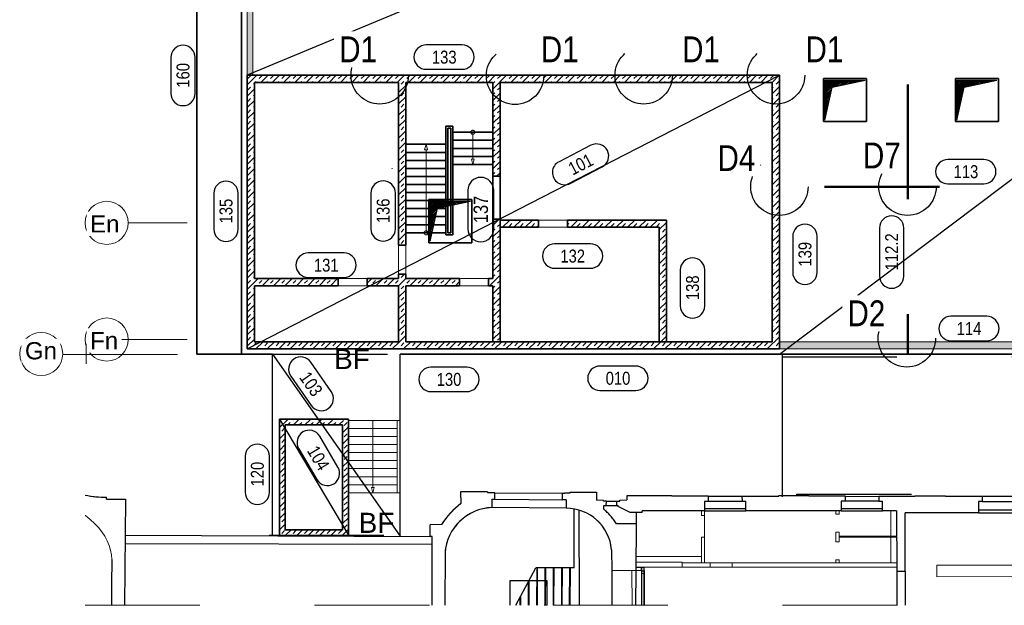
# Model space of a CAD drawing. Header units: millimetres. Extents: x 0 to 6.08, y 0 to 5.27.
# Tile 31 of 54: x 0.26 to 1.12, y 4.37 to 4.88. Entities that reach past the tile are written whole.
import ezdxf

# ---------------------------------------------------------------- set-up
doc = ezdxf.new("R2010")
doc.units = ezdxf.units.MM
for name, pattern in [('DASHDOT', [1, 0.5, -0.25, 0, -0.25]), ('DIVIDE2', [0.625, 0.25, -0.125, 0, -0.125, 0, -0.125]), ('HIDDEN', [0.375, 0.25, -0.125]), ('HIDDENX2', [0.75, 0.5, -0.25])]:
    doc.linetypes.add(name, pattern=pattern)
doc.styles.add('Arial', font='arial.ttf')
doc.styles.add('Arial Narrow', font='ARIALN.TTF')
pattern_1 = [(45, (0, 0), (-0.004949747, 0.004949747), [0.0035, -0.0035]), (45, (-0.002475, 0.002475), (-0.004949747, 0.004949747), [])]
pattern_2 = [(45, (0, 0), (-0.00070710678, 0.00070710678), [])]

msp = doc.modelspace()

# ---------------------------------------------------------------- hatches: boundary and pattern name
at = {"lineweight": 18, "true_color": 0x808080}
for points in [[(1.492995, 4.739394), (1.497995, 4.739394), (1.497995, 5.021005), (0.459907, 5.021005), (0.459907, 4.828886), (0.464907, 4.828886), (0.464907, 5.016005), (1.492995, 5.016005)], [(0.923625, 4.590644), (1.263, 4.590644), (1.263, 4.596894), (0.923625, 4.596894)]]:
    msp.add_hatch(color=8, dxfattribs=at).paths.add_polyline_path(points)
at = {"lineweight": 18}
h = msp.add_hatch(dxfattribs=at)
h.set_pattern_fill('bB', color=5, scale=0.01, angle=45, style=0, pattern_type=2)
h.set_pattern_definition(pattern_1)
h.paths.add_polyline_path([(0.459907, 4.590644), (0.923625, 4.590644), (0.923625, 4.828886), (0.917375, 4.822636), (0.917375, 4.596894), (0.466157, 4.596894)])
h = msp.add_hatch(dxfattribs=at)
h.set_pattern_fill('bB', color=5, scale=0.01, angle=45, style=0, pattern_type=2)
h.set_pattern_definition(pattern_1)
h.paths.add_polyline_path([(0.459907, 4.828886), (0.923625, 4.828886), (0.917375, 4.822636), (0.680188, 4.822636), (0.680188, 4.740991), (0.673938, 4.740991), (0.673938, 4.822636), (0.598, 4.822636), (0.598, 4.680894), (0.59175, 4.680894), (0.59175, 4.822636), (0.466157, 4.822636), (0.466157, 4.651894), (0.466157, 4.596894), (0.459907, 4.590644)])
at = {"lineweight": 25}
h = msp.add_hatch(dxfattribs=at)
h.set_pattern_fill('Mau', color=3, scale=0.01, angle=45, style=0, pattern_type=2)
h.set_pattern_definition(pattern_2)
h.paths.add_polyline_path([(0.963202, 4.789794), (0.969452, 4.818544), (0.998202, 4.824794), (0.963202, 4.824794)])
h = msp.add_hatch(dxfattribs=at)
h.set_pattern_fill('Mau', color=3, scale=0.01, angle=45, style=0, pattern_type=2)
h.set_pattern_definition(pattern_2)
h.paths.add_polyline_path([(1.078202, 4.789794), (1.084452, 4.818544), (1.113202, 4.824794), (1.078202, 4.824794)])
h = msp.add_hatch(dxfattribs=at)
h.set_pattern_fill('Mau', color=3, scale=0.01, angle=45, style=0, pattern_type=2)
h.set_pattern_definition(pattern_2)
h.paths.add_polyline_path([(0.619328, 4.684391), (0.625578, 4.713141), (0.654328, 4.719391), (0.619328, 4.719391)])
at = {"lineweight": 18}
h = msp.add_hatch(dxfattribs=at)
h.set_pattern_fill('bB', color=5, scale=0.01, angle=45, style=0, pattern_type=2)
h.set_pattern_definition(pattern_1)
h.paths.add_polyline_path([(0.680188, 4.703491), (0.680188, 4.596894), (0.673938, 4.596894), (0.673938, 4.645644), (0.670188, 4.645644), (0.670188, 4.651894), (0.673938, 4.651894), (0.673938, 4.703491)])
h = msp.add_hatch(dxfattribs=at)
h.set_pattern_fill('bB', color=5, scale=0.01, angle=45, style=0, pattern_type=2)
h.set_pattern_definition(pattern_1)
h.paths.add_polyline_path([(0.71365, 4.702897), (0.71365, 4.696647), (0.680188, 4.696683), (0.680188, 4.702897)])
h = msp.add_hatch(dxfattribs=at)
h.set_pattern_fill('bB', color=5, scale=0.01, angle=45, style=0, pattern_type=2)
h.set_pattern_definition(pattern_1)
h.paths.add_polyline_path([(0.825124, 4.702897), (0.825124, 4.596894), (0.818874, 4.596894), (0.818874, 4.696683), (0.7389, 4.696647), (0.7389, 4.702897)])
h = msp.add_hatch(dxfattribs=at)
h.set_pattern_fill('bB', color=5, scale=0.01, angle=45, style=0, pattern_type=2)
h.set_pattern_definition(pattern_1)
h.paths.add_polyline_path([(0.466157, 4.645644), (0.539169, 4.645644), (0.539169, 4.651894), (0.466157, 4.651894)])
h = msp.add_hatch(dxfattribs=at)
h.set_pattern_fill('bB', color=5, scale=0.01, angle=45, style=0, pattern_type=2)
h.set_pattern_definition(pattern_1)
h.paths.add_polyline_path([(0.644938, 4.651894), (0.644938, 4.645644), (0.598, 4.645644), (0.598, 4.596894), (0.59175, 4.596894), (0.59175, 4.645644), (0.564419, 4.645644), (0.564419, 4.651894), (0.59175, 4.651894), (0.59175, 4.655644), (0.598, 4.655644), (0.598, 4.651894)])
h = msp.add_hatch(dxfattribs=at)
h.set_pattern_fill('bB', color=5, scale=0.01, angle=45, style=0, pattern_type=2)
h.set_pattern_definition([(45, (0, 0), (-0.004949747, 0.004949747), [0.0035, -0.0035]), (45, (-0.002475, 0.002475), (-0.004949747, 0.004949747), [])])
h.paths.add_polyline_path([(0.543062, 4.524407), (0.548062, 4.528374), (0.488062, 4.529407), (0.488062, 4.428157), (0.493062, 4.433157), (0.493062, 4.524407)])
h = msp.add_hatch(dxfattribs=at)
h.set_pattern_fill('bB', color=5, scale=0.01, angle=45, style=0, pattern_type=2)
h.set_pattern_definition(pattern_1)
h.paths.add_polyline_path([(0.488062, 4.428157), (0.548062, 4.428157), (0.548062, 4.529407), (0.543062, 4.524407), (0.543062, 4.433157), (0.493062, 4.433157)])

# ---------------------------------------------------------------- linework, layer by layer
at = {"color": 5, "linetype": 'Continuous', "lineweight": 18}
for p, q in [((0.415917, 5.060253), (0.415917, 4.586128)), ((0.459907, 4.655644), (0.459907, 5.021005)), ((0.464907, 4.828886), (0.464907, 5.016005)), ((0.459907, 4.828886), (0.923625, 4.828886)), ((0.917375, 4.596894), (0.917375, 4.822636)), ((0.917375, 4.822636), (0.917375, 4.596894)), ((0.917375, 4.822636), (0.917375, 4.596894)), ((0.923625, 4.828886), (0.923625, 4.590644)), ((0.923625, 4.828886), (0.923625, 4.590644)), ((0.999452, 4.826044), (0.961952, 4.826044)), ((0.961952, 4.826044), (0.961952, 4.788544)), ((0.999452, 4.826044), (0.999452, 4.788544)), ((1.114452, 4.826044), (1.076952, 4.826044)), ((1.076952, 4.826044), (1.076952, 4.788544)), ((1.114452, 4.826044), (1.114452, 4.788544)), ((0.961952, 4.788544), (0.999452, 4.788544)), ((1.076952, 4.788544), (1.114452, 4.788544)), ((0.618078, 4.720641), (0.618078, 4.683141)), ((0.655578, 4.720641), (0.655578, 4.683141)), ((0.680188, 4.596894), (0.680188, 4.703491)), ((0.71365, 4.702897), (0.7389, 4.702897)), ((0.825124, 4.702897), (0.825124, 4.596894)), ((0.825124, 4.702897), (0.825124, 4.596894)), ((0.7389, 4.696647), (0.71365, 4.696647)), ((0.59175, 4.680894), (0.59175, 4.655644)), ((0.598, 4.680894), (0.598, 4.655644)), ((0.564419, 4.651894), (0.539169, 4.651894)), ((0.670188, 4.651894), (0.644938, 4.651894)), ((0.539169, 4.645644), (0.564419, 4.645644)), ((0.644938, 4.645644), (0.670188, 4.645644)), ((0.923625, 4.590644), (0.459907, 4.590644)), ((0.459907, 4.590644), (0.63675, 4.590644)), ((1.263, 4.596894), (0.923625, 4.596894)), ((0.923625, 4.590644), (1.263, 4.590644)), ((0.590562, 4.528374), (0.548062, 4.528374)), ((0.590562, 4.521374), (0.548062, 4.521374)), ((0.569312, 4.528374), (0.569312, 4.470039)), ((0.590562, 4.465374), (0.590562, 4.528374)), ((0.590562, 4.528374), (0.593062, 4.528374)), ((0.590562, 4.514374), (0.548062, 4.514374)), ((0.590562, 4.507374), (0.548062, 4.507374)), ((0.590562, 4.500374), (0.548062, 4.500374)), ((0.590562, 4.493374), (0.548062, 4.493374)), ((0.590562, 4.486374), (0.548062, 4.486374)), ((0.590562, 4.479374), (0.548062, 4.479374)), ((0.590562, 4.472374), (0.548062, 4.472374)), ((0.569312, 4.465374), (0.568062, 4.470039)), ((0.568062, 4.470039), (0.570562, 4.470039)), ((0.569312, 4.465374), (0.570562, 4.470039)), ((0.590562, 4.465374), (0.548062, 4.465374)), ((0.590562, 4.465374), (0.593062, 4.465374)), ((0.838957, 4.44972), (0.836457, 4.449718)), ((0.855716, 4.445663), (0.855716, 4.449733)), ((0.855716, 4.445663), (0.858216, 4.445663)), ((0.858216, 4.449734), (0.858216, 4.445663)), ((0.972646, 4.449728), (0.972646, 4.446842)), ((0.972646, 4.446842), (0.975771, 4.446842)), ((0.975771, 4.446842), (0.975771, 4.449739)), ((1.020771, 4.449766), (1.020771, 4.427499)), ((0.972646, 4.431092), (0.972646, 4.422595)), ((0.975771, 4.431092), (0.972646, 4.431092)), ((0.975771, 4.431092), (0.975021, 4.431092)), ((0.975771, 4.427499), (0.975771, 4.431092)), ((1.025771, 4.427499), (0.975771, 4.427499)), ((0.975771, 4.426749), (0.975771, 4.427499)), ((1.020771, 4.426749), (1.020771, 4.427499)), ((1.020771, 4.427499), (1.020771, 4.426749)), ((0.858216, 4.426663), (0.855716, 4.426663)), ((0.855716, 4.408505), (0.855716, 4.426663)), ((0.858216, 4.426663), (0.858216, 4.40438)), ((0.972646, 4.422595), (0.975771, 4.422595)), ((0.975771, 4.422595), (0.975021, 4.422595)), ((0.975771, 4.426749), (1.025771, 4.426749)), ((0.975771, 4.422595), (0.975771, 4.426749)), ((1.020771, 4.426749), (1.020771, 4.404386)), ((0.855683, 4.409888), (0.798865, 4.410005)), ((0.838957, 4.405011), (0.798855, 4.405011)), ((0.838957, 4.405011), (0.838957, 4.400636)), ((0.838957, 4.404386), (0.855716, 4.404386)), ((0.855673, 4.404386), (0.863404, 4.404386)), ((0.855716, 4.40438), (0.855716, 4.408505)), ((0.863404, 4.404386), (0.863404, 4.400636)), ((0.878423, 4.404386), (0.882404, 4.404386)), ((0.882404, 4.404386), (0.961672, 4.404386)), ((0.882404, 4.404386), (0.882404, 4.400636)), ((0.961672, 4.404386), (0.962422, 4.404386)), ((0.962422, 4.404386), (0.961672, 4.404386)), ((0.962422, 4.404386), (1.025983, 4.404386)), ((0.972646, 4.406845), (0.972646, 4.404386)), ((0.975771, 4.406845), (0.972646, 4.406845)), ((0.975771, 4.404386), (0.975771, 4.406845)), ((1.060859, 4.402237), (1.395578, 4.402601)), ((1.060859, 4.402237), (1.06087, 4.392238)), ((0.798649, 4.397539), (0.806148, 4.397577)), ((0.835129, 4.400636), (0.798839, 4.400636)), ((0.803097, 4.397534), (0.803088, 4.400636)), ((0.806155, 4.395077), (0.803655, 4.395068)), ((0.803722, 4.397522), (0.803713, 4.400636)), ((0.803722, 4.395068), (0.803722, 4.397522)), ((0.806148, 4.397577), (0.806155, 4.395077)), ((0.806149, 4.395065), (0.806149, 4.39756)), ((0.835129, 4.400636), (0.837629, 4.400636)), ((0.837629, 4.400636), (0.835129, 4.400636)), ((0.863404, 4.400636), (0.837629, 4.400636)), ((1.02598, 4.400636), (0.882404, 4.400636)), ((1.028551, 4.400663), (1.028516, 4.400663)), ((1.06087, 4.392237), (1.395578, 4.392601))]:
    msp.add_line(p, q, dxfattribs=at)
at = {"color": 2, "linetype": 'Continuous', "lineweight": 35}
for p, q in [((0.415917, 4.586128), (0.415917, 5.060253)), ((0.454907, 4.586128), (0.454907, 5.021005)), ((0.459907, 4.590644), (0.459907, 4.828886)), ((0.459907, 4.828886), (0.923625, 4.828886)), ((0.466157, 4.822636), (0.466157, 4.651894)), ((0.59175, 4.822636), (0.466157, 4.822636)), ((0.59175, 4.680894), (0.59175, 4.822636)), ((0.673938, 4.822636), (0.598, 4.822636)), ((0.598, 4.822636), (0.598, 4.680894)), ((0.673938, 4.740991), (0.673938, 4.822636)), ((0.917375, 4.822636), (0.680188, 4.822636)), ((0.680188, 4.822636), (0.680188, 4.740991)), ((0.917375, 4.596894), (0.917375, 4.822636)), ((0.923625, 4.828886), (0.923625, 4.590644)), ((0.961952, 4.826044), (0.961952, 4.788544)), ((0.999452, 4.826044), (0.961952, 4.826044)), ((0.999452, 4.788544), (0.999452, 4.826044)), ((1.076952, 4.826044), (1.076952, 4.788544)), ((1.114452, 4.826044), (1.076952, 4.826044)), ((1.114452, 4.788544), (1.114452, 4.826044)), ((0.961952, 4.788544), (0.999452, 4.788544)), ((1.076952, 4.788544), (1.114452, 4.788544)), ((0.633, 4.784554), (0.638938, 4.784554)), ((0.633, 4.784554), (0.633, 4.747881)), ((0.63475, 4.782804), (0.637188, 4.782804)), ((0.63475, 4.782804), (0.63475, 4.74889)), ((0.637188, 4.782804), (0.637188, 4.750295)), ((0.638938, 4.784554), (0.638938, 4.690054)), ((0.638938, 4.779304), (0.673938, 4.779304)), ((0.638938, 4.772304), (0.673938, 4.772304)), ((0.598, 4.768804), (0.633, 4.768804)), ((0.598, 4.761804), (0.633, 4.761804)), ((0.638938, 4.765304), (0.673938, 4.765304)), ((0.598, 4.754804), (0.633, 4.754804)), ((0.638938, 4.758304), (0.673938, 4.758304)), ((0.586086, 4.74791), (0.586086, 4.747639)), ((0.598, 4.747804), (0.633, 4.747804)), ((0.633, 4.747881), (0.633, 4.690054)), ((0.63475, 4.748854), (0.63475, 4.691804)), ((0.637188, 4.750317), (0.637188, 4.691804)), ((0.638938, 4.751304), (0.673938, 4.751304)), ((0.598, 4.740804), (0.621334, 4.740804)), ((0.621334, 4.740804), (0.633, 4.740804)), ((0.680188, 4.740991), (0.673938, 4.740991)), ((0.673938, 4.740991), (0.673938, 4.703491)), ((0.680188, 4.740991), (0.68029, 4.703491)), ((0.598, 4.733804), (0.633, 4.733804)), ((0.598, 4.726804), (0.633, 4.726804)), ((0.598, 4.719804), (0.633, 4.719804)), ((0.655578, 4.720641), (0.618078, 4.720641)), ((0.618078, 4.720641), (0.655578, 4.720641)), ((0.618078, 4.683141), (0.618078, 4.720641)), ((0.655578, 4.720641), (0.655578, 4.683141)), ((0.598, 4.712804), (0.633, 4.712804)), ((0.598, 4.705804), (0.633, 4.705804)), ((0.673938, 4.651894), (0.673938, 4.703491)), ((0.673938, 4.703491), (0.680188, 4.703491)), ((0.680188, 4.703491), (0.680188, 4.596894)), ((0.71365, 4.702897), (0.680188, 4.702897)), ((0.71365, 4.696647), (0.71365, 4.702897)), ((0.7389, 4.702897), (0.7389, 4.696647)), ((0.825176, 4.702897), (0.7389, 4.702897)), ((0.825124, 4.596894), (0.825176, 4.702897)), ((0.598, 4.698804), (0.633, 4.698804)), ((0.680188, 4.696683), (0.71365, 4.696647)), ((0.7389, 4.696647), (0.818874, 4.696683)), ((0.818874, 4.696683), (0.818874, 4.596894)), ((0.598, 4.691804), (0.633, 4.691804)), ((0.633, 4.690054), (0.638938, 4.690054)), ((0.63475, 4.691804), (0.637188, 4.691804)), ((0.598, 4.680894), (0.59175, 4.680894)), ((0.655578, 4.683141), (0.618078, 4.683141)), ((0.466157, 4.651894), (0.539169, 4.651894)), ((0.539169, 4.651894), (0.539169, 4.645644)), ((0.564419, 4.645644), (0.564419, 4.651894)), ((0.564419, 4.651894), (0.59175, 4.651894)), ((0.59175, 4.651894), (0.59175, 4.655644)), ((0.59175, 4.655644), (0.598, 4.655644)), ((0.598, 4.655644), (0.598, 4.651894)), ((0.598, 4.651894), (0.644938, 4.651894)), ((0.644938, 4.651894), (0.644938, 4.645644)), ((0.670188, 4.645644), (0.670188, 4.651894)), ((0.670188, 4.651894), (0.673938, 4.651894)), ((0.539169, 4.645644), (0.466157, 4.645644)), ((0.466157, 4.645644), (0.466157, 4.596894)), ((0.59175, 4.645644), (0.564419, 4.645644)), ((0.59175, 4.596894), (0.59175, 4.645644)), ((0.644938, 4.645644), (0.598, 4.645644)), ((0.598, 4.645644), (0.598, 4.596894)), ((0.673938, 4.645644), (0.670188, 4.645644)), ((0.673938, 4.596894), (0.673938, 4.645644)), ((0.923625, 4.590644), (0.459907, 4.590644)), ((0.466157, 4.596894), (0.59175, 4.596894)), ((0.598, 4.596894), (0.917375, 4.596894)), ((0.415917, 4.586128), (0.482011, 4.586128)), ((0.593062, 4.586128), (1.501046, 4.586128)), ((0.488062, 4.529407), (0.548062, 4.529407)), ((0.488062, 4.428157), (0.488062, 4.529407)), ((0.493062, 4.524407), (0.543062, 4.524407)), ((0.493062, 4.433157), (0.493062, 4.524407)), ((0.543062, 4.524407), (0.543062, 4.433157)), ((0.548062, 4.529407), (0.548062, 4.428157)), ((0.548062, 4.428157), (0.488062, 4.428157)), ((0.543062, 4.433157), (0.493062, 4.433157))]:
    msp.add_line(p, q, dxfattribs=at)
at = {"color": 3, "linetype": 'Continuous', "lineweight": 25}
for p, q in [((0.92064, 5.021005), (0.459907, 4.828886)), ((0.923625, 4.586128), (1.501046, 5.021005)), ((0.647086, 4.855361), (0.615823, 4.855361)), ((0.393334, 4.844382), (0.393334, 4.81312)), ((0.414584, 4.81312), (0.414584, 4.844382)), ((0.615823, 4.834111), (0.647086, 4.834111)), ((0.459907, 4.590644), (0.923625, 4.828886)), ((0.963202, 4.789794), (0.963202, 4.824794)), ((0.963202, 4.824794), (0.998202, 4.824794)), ((0.969452, 4.818544), (0.998202, 4.824794)), ((1.078202, 4.789794), (1.078202, 4.824794)), ((1.078202, 4.824794), (1.113202, 4.824794)), ((1.084452, 4.818544), (1.113202, 4.824794)), ((0.963202, 4.789794), (0.969452, 4.818544)), ((1.078202, 4.789794), (1.084452, 4.818544)), ((0.759396, 4.767976), (0.731589, 4.75369)), ((1.101637, 4.755619), (1.070375, 4.755619)), ((0.7413, 4.734789), (0.769107, 4.749075)), ((0.652173, 4.728747), (0.652173, 4.695122)), ((0.674673, 4.695122), (0.674673, 4.728747)), ((1.070375, 4.734369), (1.101637, 4.734369)), ((0.430787, 4.726136), (0.430787, 4.694873)), ((0.452037, 4.694873), (0.452037, 4.726136)), ((0.56773, 4.726385), (0.56773, 4.695122)), ((0.58898, 4.695122), (0.58898, 4.726385)), ((0.619328, 4.684391), (0.619328, 4.719391)), ((0.619328, 4.719391), (0.654328, 4.719391)), ((0.625578, 4.713141), (0.654328, 4.719391)), ((0.619328, 4.684391), (0.625578, 4.713141)), ((1.010819, 4.695911), (1.010819, 4.654074)), ((1.032069, 4.654074), (1.032069, 4.695911)), ((0.935238, 4.68858), (0.935238, 4.657318)), ((0.956488, 4.657318), (0.956488, 4.68858)), ((0.759032, 4.682121), (0.727769, 4.682121)), ((0.544266, 4.674209), (0.513004, 4.674209)), ((0.727769, 4.660871), (0.759032, 4.660871)), ((0.837282, 4.659372), (0.837282, 4.62811)), ((0.858532, 4.62811), (0.858532, 4.659372)), ((0.513004, 4.652959), (0.544266, 4.652959)), ((1.104359, 4.61902), (1.073096, 4.61902)), ((1.073096, 4.59777), (1.104359, 4.59777)), ((0.482011, 4.427902), (0.482011, 4.586128)), ((0.482011, 4.586128), (0.593062, 4.427517)), ((0.593062, 4.427517), (0.593062, 4.586128)), ((0.926033, 4.586128), (0.926033, 4.461861)), ((0.533157, 4.553525), (0.515226, 4.579134)), ((0.651287, 4.574735), (0.620024, 4.574735)), ((0.798496, 4.575708), (0.767234, 4.575708)), ((0.497819, 4.566946), (0.515749, 4.541337)), ((0.620024, 4.553485), (0.651287, 4.553485)), ((0.767234, 4.554458), (0.798496, 4.554458)), ((0.488062, 4.529407), (0.548062, 4.428471)), ((0.538971, 4.487686), (0.523033, 4.51458)), ((0.458087, 4.497112), (0.458087, 4.46585)), ((0.479337, 4.46585), (0.479337, 4.497112)), ((0.504752, 4.503747), (0.52069, 4.476852)), ((0.337351, 4.459779), (0.337359, 4.46145)), ((0.669375, 4.466227), (0.645876, 4.466051)), ((0.645876, 4.466051), (0.646002, 4.455941)), ((0.669375, 4.466227), (0.669375, 4.46564)), ((0.669375, 4.46564), (0.674013, 4.46564)), ((0.674013, 4.46564), (0.674013, 4.46545)), ((0.675649, 4.46545), (0.674013, 4.46545)), ((0.675649, 4.459852), (0.675649, 4.46545)), ((0.675649, 4.46545), (0.734751, 4.46509)), ((0.734751, 4.459221), (0.734751, 4.46509)), ((0.734751, 4.46509), (0.736435, 4.46509)), ((0.736435, 4.46509), (0.736435, 4.46536)), ((0.736435, 4.46536), (0.741248, 4.46536)), ((0.741248, 4.466017), (0.764155, 4.46586)), ((0.741248, 4.46536), (0.741248, 4.466017)), ((0.764155, 4.46586), (0.764155, 4.458854)), ((0.829793, 4.462769), (0.790731, 4.462579)), ((0.790731, 4.462579), (0.790731, 4.459167)), ((0.829793, 4.462309), (0.829793, 4.462769)), ((0.861605, 4.462309), (0.829793, 4.462309)), ((0.861605, 4.462309), (0.891013, 4.462379)), ((0.861605, 4.462309), (0.861615, 4.458129)), ((0.891013, 4.462379), (0.891022, 4.458199)), ((0.891013, 4.462379), (0.922973, 4.462379)), ((0.922973, 4.462379), (0.922973, 4.4629)), ((0.922973, 4.4629), (0.949221, 4.4629)), ((0.949221, 4.462297), (0.949221, 4.4629)), ((0.981158, 4.462297), (0.949221, 4.462297)), ((0.981158, 4.45792), (0.981158, 4.462297)), ((0.981158, 4.462297), (1.010316, 4.46217)), ((1.041667, 4.46217), (1.010316, 4.46217)), ((1.010316, 4.46217), (1.010316, 4.45792)), ((1.041667, 4.462838), (1.068227, 4.462838)), ((1.041667, 4.462838), (1.041667, 4.46217)), ((1.068227, 4.462838), (1.068227, 4.46217)), ((1.100195, 4.46217), (1.068227, 4.46217)), ((1.129945, 4.462174), (1.100195, 4.46217)), ((1.100195, 4.46217), (1.100196, 4.457741)), ((0.337351, 4.459779), (0.353937, 4.459779)), ((0.353937, 4.459779), (0.352936, 4.367387)), ((0.673225, 4.452452), (0.673468, 4.459875)), ((0.673468, 4.459875), (0.675649, 4.459852)), ((0.675649, 4.459852), (0.734751, 4.459221)), ((0.737813, 4.459188), (0.734751, 4.459221)), ((0.737813, 4.459188), (0.737833, 4.45195)), ((0.770471, 4.458642), (0.764155, 4.458854)), ((0.770471, 4.458054), (0.770471, 4.458642)), ((0.772818, 4.458054), (0.770471, 4.458054)), ((0.772805, 4.454429), (0.772818, 4.458054)), ((0.772805, 4.454429), (0.782055, 4.454396)), ((0.772818, 4.458054), (0.782068, 4.458021)), ((0.782055, 4.454396), (0.782068, 4.458021)), ((0.782068, 4.458021), (0.784486, 4.458021)), ((0.784486, 4.458884), (0.790731, 4.459167)), ((0.784486, 4.458021), (0.784486, 4.458884)), ((0.858303, 4.458121), (0.861615, 4.458129)), ((0.858303, 4.458121), (0.85831, 4.449735)), ((0.861615, 4.458129), (0.891022, 4.458199)), ((0.891022, 4.458199), (0.894396, 4.458207)), ((0.894402, 4.449762), (0.894396, 4.458207)), ((0.977351, 4.45792), (0.977353, 4.449739)), ((0.981158, 4.45792), (0.977351, 4.45792)), ((1.010316, 4.45792), (0.981158, 4.45792)), ((1.010316, 4.45792), (1.013471, 4.45792)), ((1.013473, 4.449749), (1.013471, 4.45792)), ((1.100196, 4.457741), (1.096984, 4.457741)), ((1.096984, 4.457741), (1.096985, 4.447972)), ((1.100196, 4.457741), (1.129946, 4.457745)), ((0.737833, 4.45195), (0.673225, 4.452452)), ((0.744815, 4.400119), (0.744651, 4.451252)), ((0.749421, 4.367387), (0.749154, 4.4503)), ((0.798974, 4.43827), (0.799009, 4.448201)), ((0.804009, 4.448194), (0.799009, 4.448201)), ((0.804009, 4.448194), (0.804015, 4.449694)), ((0.85831, 4.449735), (0.804015, 4.449694)), ((0.855776, 4.445663), (0.855716, 4.445723)), ((0.894401, 4.45148), (0.858309, 4.451453)), ((0.965309, 4.449735), (0.894402, 4.449762)), ((0.977353, 4.449739), (0.965309, 4.449735)), ((1.013472, 4.451441), (0.977352, 4.451431)), ((1.025701, 4.449752), (1.013473, 4.449749)), ((1.025701, 4.449752), (1.025866, 4.397238)), ((1.096985, 4.447972), (1.03323, 4.447963)), ((1.03323, 4.397131), (1.03323, 4.447963)), ((1.133235, 4.450274), (1.096985, 4.450269)), ((0.619191, 4.427426), (0.61929, 4.437571)), ((0.629256, 4.437851), (0.61929, 4.437571)), ((0.798828, 4.397539), (0.798974, 4.43827)), ((0.353596, 4.428347), (0.619191, 4.427426)), ((0.620998, 4.427426), (0.619191, 4.427426)), ((0.620998, 4.367387), (0.620998, 4.427426)), ((0.972646, 4.431043), (0.972694, 4.431092)), ((0.353518, 4.421131), (0.620998, 4.420741)), ((0.6323, 4.412871), (0.632221, 4.367387)), ((0.777385, 4.415696), (0.777519, 4.397547)), ((0.341994, 4.407364), (0.341759, 4.385512)), ((0.694076, 4.367387), (0.711267, 4.399995)), ((0.741539, 4.400107), (0.711267, 4.399995)), ((0.712109, 4.399998), (0.711901, 4.367387)), ((0.719342, 4.400025), (0.719134, 4.367387)), ((0.726574, 4.400052), (0.726366, 4.367387)), ((0.733807, 4.400078), (0.733598, 4.367387)), ((0.740831, 4.367387), (0.741039, 4.400105)), ((0.744815, 4.400119), (0.741539, 4.400107)), ((0.798828, 4.397539), (0.777519, 4.397547)), ((0.803714, 4.397553), (0.798649, 4.397539)), ((0.805712, 4.400309), (0.798651, 4.400289)), ((0.803715, 4.397176), (0.803714, 4.397553)), ((0.803714, 4.397522), (0.803715, 4.396772)), ((0.805715, 4.397182), (0.803715, 4.397176)), ((0.805715, 4.397182), (0.805712, 4.400309)), ((1.025866, 4.397238), (1.03323, 4.397131)), ((0.341759, 4.385512), (0.341564, 4.367387)), ((0.704799, 4.387726), (0.704669, 4.367387)), ((0.697478, 4.37384), (0.697436, 4.367387))]:
    msp.add_line(p, q, dxfattribs=at)
at = {"color": 4, "linetype": 'DASHDOT', "lineweight": 50, "ltscale": 0.05}
for p, q in [((0.575361, 5.021005), (0.575361, 4.828886)), ((0.69064, 5.021005), (0.69064, 4.828886)), ((0.805361, 5.021005), (0.805361, 4.828886)), ((0.92064, 5.021005), (0.92064, 4.828886)), ((1.03564, 5.021005), (1.03564, 4.586128)), ((1.263, 4.731894), (0.923625, 4.731894))]:
    msp.add_line(p, q, dxfattribs=at)
at = {"color": 5, "linetype": 'HIDDENX2', "lineweight": 18, "ltscale": 0.05}
for p, q in [((0.656438, 4.779304), (0.656438, 4.755966)), ((0.615758, 4.768804), (0.614508, 4.764139)), ((0.617008, 4.764139), (0.614508, 4.764139)), ((0.615758, 4.768804), (0.617008, 4.764139)), ((0.615758, 4.691725), (0.615758, 4.764139)), ((0.656438, 4.751301), (0.655188, 4.755966)), ((0.655188, 4.755966), (0.657688, 4.755966)), ((0.656438, 4.751301), (0.657688, 4.755966)), ((0.858216, 4.426663), (0.858216, 4.445663)), ((0.863404, 4.404386), (0.882404, 4.404386)), ((0.79502, 4.39754), (0.795243, 4.367387)), ((0.798576, 4.367387), (0.798649, 4.397539)), ((0.806149, 4.395065), (0.806175, 4.367387)), ((0.882404, 4.400636), (0.863404, 4.400636))]:
    msp.add_line(p, q, dxfattribs=at)
at = {"color": 9, "linetype": 'DASHDOT', "lineweight": 0, "ltscale": 0.05}
for p, q in [((0.337456, 4.691661), (0.337456, 4.709161)), ((0.337456, 4.700411), (0.337456, 4.691661)), ((0.337456, 4.590068), (0.337456, 4.607568)), ((0.337456, 4.598818), (0.337456, 4.590068)), ((0.31951, 4.577543), (0.31951, 4.595043)), ((0.31951, 4.586293), (0.31951, 4.577543))]:
    msp.add_line(p, q, dxfattribs=at)
at = {"color": 5, "linetype": 'DASHDOT', "lineweight": 18, "ltscale": 0.05}
for p, q in [((0.356206, 4.700411), (0.407533, 4.700411)), ((0.346209, 4.598818), (0.407533, 4.598818)), ((0.299142, 4.585701), (0.407533, 4.585701))]:
    msp.add_line(p, q, dxfattribs=at)
at = {"color": 10, "linetype": 'DIVIDE2', "ltscale": 0.05}
for p, q in [((0.482011, 4.586128), (0.593062, 4.586128)), ((0.926033, 4.583631), (1.275989, 4.583631)), ((0.938755, 4.463616), (0.938755, 4.464116)), ((0.938755, 4.464116), (1.280989, 4.464116)), ((0.478974, 4.428471), (0.593062, 4.428471))]:
    msp.add_line(p, q, dxfattribs=at)
at = {"color": 9, "linetype": 'Continuous', "lineweight": 0}
for p, q in [((0.321106, 4.462851), (0.31861, 4.463305)), ((0.323798, 4.462459), (0.321106, 4.462851)), ((0.3265, 4.462129), (0.323798, 4.462459)), ((0.331921, 4.461662), (0.3265, 4.462129)), ((0.337359, 4.46145), (0.331921, 4.461662)), ((0.337351, 4.459779), (0.337359, 4.46145)), ((0.669375, 4.466227), (0.645876, 4.466051)), ((0.645876, 4.466051), (0.646002, 4.455941)), ((0.669375, 4.46564), (0.669375, 4.466227)), ((0.674013, 4.46545), (0.669375, 4.46564)), ((0.675649, 4.46545), (0.674013, 4.46545)), ((0.675649, 4.459852), (0.675649, 4.46545)), ((0.734751, 4.46509), (0.734751, 4.459221)), ((0.736435, 4.46509), (0.734751, 4.46509)), ((0.741248, 4.46536), (0.736435, 4.46536)), ((0.736435, 4.46536), (0.736435, 4.46509)), ((0.764155, 4.46586), (0.741248, 4.466017)), ((0.741248, 4.466017), (0.741248, 4.46536)), ((0.764155, 4.458854), (0.764155, 4.46586)), ((0.829793, 4.462769), (0.790731, 4.462579)), ((0.790731, 4.462579), (0.790731, 4.459167)), ((0.829793, 4.462309), (0.829793, 4.462769)), ((0.861605, 4.462309), (0.829793, 4.462309)), ((0.861615, 4.458129), (0.861605, 4.462309)), ((0.922973, 4.462379), (0.891013, 4.462379)), ((0.891013, 4.462379), (0.891022, 4.458199)), ((0.949221, 4.4629), (0.922973, 4.4629)), ((0.922973, 4.4629), (0.922973, 4.462379)), ((0.949221, 4.462297), (0.949221, 4.4629)), ((0.981158, 4.462297), (0.949221, 4.462297)), ((0.981158, 4.45792), (0.981158, 4.462297)), ((1.041667, 4.46217), (1.010316, 4.46217)), ((1.010316, 4.46217), (1.010316, 4.45792)), ((1.068227, 4.462838), (1.041667, 4.462838)), ((1.041667, 4.462838), (1.041667, 4.46217)), ((1.068227, 4.46217), (1.068227, 4.462838)), ((1.100195, 4.46217), (1.068227, 4.46217)), ((1.100196, 4.457741), (1.100195, 4.46217)), ((0.353937, 4.459779), (0.337351, 4.459779)), ((0.352936, 4.367387), (0.353937, 4.459779)), ((0.643245, 4.453723), (0.6406, 4.451372)), ((0.646002, 4.455941), (0.643245, 4.453723)), ((0.673225, 4.452452), (0.673468, 4.459875)), ((0.673468, 4.459875), (0.675649, 4.459852)), ((0.734751, 4.459221), (0.737813, 4.459188)), ((0.737813, 4.459188), (0.737833, 4.45195)), ((0.770471, 4.458642), (0.764155, 4.458854)), ((0.770471, 4.458054), (0.770471, 4.458642)), ((0.772818, 4.458054), (0.770471, 4.458054)), ((0.772805, 4.454429), (0.772818, 4.458054)), ((0.782068, 4.458021), (0.782055, 4.454396)), ((0.782055, 4.454396), (0.783031, 4.454392)), ((0.784486, 4.458021), (0.782068, 4.458021)), ((0.783031, 4.454392), (0.783031, 4.453428)), ((0.783031, 4.453428), (0.793509, 4.44821)), ((0.790731, 4.459167), (0.784486, 4.458884)), ((0.784486, 4.458884), (0.784486, 4.458021)), ((0.858303, 4.458121), (0.861615, 4.458129)), ((0.85831, 4.449735), (0.858303, 4.458121)), ((0.891022, 4.458199), (0.894396, 4.458207)), ((0.894396, 4.458207), (0.894402, 4.449762)), ((0.977353, 4.449739), (0.977351, 4.45792)), ((0.977351, 4.45792), (0.981158, 4.45792)), ((1.010316, 4.45792), (1.013471, 4.45792)), ((1.013471, 4.45792), (1.013473, 4.449749)), ((1.096985, 4.447972), (1.096984, 4.457741)), ((1.096984, 4.457741), (1.100196, 4.457741)), ((0.31861, 4.445654), (0.31886, 4.445479)), ((0.31886, 4.445479), (0.323074, 4.442118)), ((0.63567, 4.446299), (0.633395, 4.443589)), ((0.638073, 4.448896), (0.63567, 4.446299)), ((0.6406, 4.451372), (0.638073, 4.448896)), ((0.647533, 4.442708), (0.649224, 4.44404)), ((0.649224, 4.44404), (0.650981, 4.445284)), ((0.650981, 4.445284), (0.652798, 4.446438)), ((0.652798, 4.446438), (0.653416, 4.446801)), ((0.653416, 4.446801), (0.654671, 4.447497)), ((0.654671, 4.447497), (0.656596, 4.448461)), ((0.656596, 4.448461), (0.658567, 4.449325)), ((0.658567, 4.449325), (0.660579, 4.450088)), ((0.660579, 4.450088), (0.662628, 4.450748)), ((0.662628, 4.450748), (0.664707, 4.451304)), ((0.664707, 4.451304), (0.666812, 4.451753)), ((0.666812, 4.451753), (0.668937, 4.452094)), ((0.668937, 4.452094), (0.671077, 4.452327)), ((0.671077, 4.452327), (0.673225, 4.452452)), ((0.737833, 4.45195), (0.739864, 4.451897)), ((0.739864, 4.451897), (0.741889, 4.451741)), ((0.741889, 4.451741), (0.743903, 4.451482)), ((0.743903, 4.451482), (0.745902, 4.45112)), ((0.745902, 4.45112), (0.747879, 4.450657)), ((0.747879, 4.450657), (0.749154, 4.4503)), ((0.749154, 4.4503), (0.749831, 4.450092)), ((0.749831, 4.450092), (0.75175, 4.449429)), ((0.75175, 4.449429), (0.753634, 4.448669)), ((0.753634, 4.448669), (0.755476, 4.447813)), ((0.755476, 4.447813), (0.756678, 4.44719)), ((0.756678, 4.44719), (0.757272, 4.446864)), ((0.757272, 4.446864), (0.759016, 4.445824)), ((0.759016, 4.445824), (0.760706, 4.444697)), ((0.760706, 4.444697), (0.762336, 4.443485)), ((0.77251, 4.449391), (0.772649, 4.44927)), ((0.77313, 4.448799), (0.77251, 4.449391)), ((0.772649, 4.44927), (0.77313, 4.448799)), ((0.775105, 4.446814), (0.774413, 4.447543)), ((0.774413, 4.447543), (0.77467, 4.447292)), ((0.77467, 4.447292), (0.775105, 4.446814)), ((0.776903, 4.444798), (0.776225, 4.445585)), ((0.776225, 4.445585), (0.776576, 4.445202)), ((0.776576, 4.445202), (0.776903, 4.444798)), ((0.793509, 4.44821), (0.804009, 4.448194)), ((0.799009, 4.448201), (0.793509, 4.44821)), ((0.798828, 4.397539), (0.799009, 4.448201)), ((0.804009, 4.448194), (0.804015, 4.449694)), ((0.804015, 4.449694), (0.855443, 4.449732)), ((0.855443, 4.449732), (0.85831, 4.449735)), ((0.894402, 4.449762), (0.965309, 4.449735)), ((0.965309, 4.449735), (0.977353, 4.449739)), ((1.013473, 4.449749), (1.025701, 4.449752)), ((1.025701, 4.449752), (1.025866, 4.397238)), ((1.03323, 4.447963), (1.096985, 4.447972)), ((1.03323, 4.397131), (1.03323, 4.447963)), ((0.323074, 4.442118), (0.326895, 4.43862)), ((0.326895, 4.43862), (0.330311, 4.435)), ((0.61929, 4.437571), (0.619191, 4.427426)), ((0.629256, 4.437851), (0.61929, 4.437571)), ((0.631256, 4.44077), (0.629256, 4.437851)), ((0.633395, 4.443589), (0.631256, 4.44077)), ((0.640207, 4.434864), (0.641509, 4.436578)), ((0.641509, 4.436578), (0.642896, 4.438223)), ((0.642896, 4.438223), (0.644365, 4.439796)), ((0.644365, 4.439796), (0.645912, 4.441293)), ((0.645912, 4.441293), (0.647533, 4.442708)), ((0.762336, 4.443485), (0.763901, 4.44219)), ((0.763901, 4.44219), (0.765398, 4.440818)), ((0.765398, 4.440818), (0.766824, 4.439371)), ((0.766824, 4.439371), (0.768173, 4.437853)), ((0.768173, 4.437853), (0.769443, 4.436267)), ((0.769443, 4.436267), (0.77063, 4.434619)), ((0.778571, 4.442716), (0.777952, 4.443509)), ((0.777952, 4.443509), (0.77836, 4.443007)), ((0.77836, 4.443007), (0.778571, 4.442716)), ((0.779623, 4.441261), (0.780018, 4.440715)), ((0.780117, 4.44056), (0.779623, 4.441261)), ((0.780018, 4.440715), (0.780117, 4.44056)), ((0.330311, 4.435), (0.333307, 4.43127)), ((0.333307, 4.43127), (0.335874, 4.427443)), ((0.335874, 4.427443), (0.338002, 4.423534)), ((0.619191, 4.427426), (0.620998, 4.427426)), ((0.620998, 4.427426), (0.620998, 4.367387)), ((0.635085, 4.425431), (0.635915, 4.427417)), ((0.635915, 4.427417), (0.636844, 4.429358)), ((0.636844, 4.429358), (0.637871, 4.43125)), ((0.637871, 4.43125), (0.638609, 4.432481)), ((0.638609, 4.432481), (0.638993, 4.433087)), ((0.638993, 4.433087), (0.640207, 4.434864)), ((0.77063, 4.434619), (0.771007, 4.434057)), ((0.771007, 4.434057), (0.771731, 4.432913)), ((0.771731, 4.432913), (0.772744, 4.431152)), ((0.772744, 4.431152), (0.773665, 4.429342)), ((0.773665, 4.429342), (0.774493, 4.427487)), ((0.774493, 4.427487), (0.775224, 4.425592)), ((0.338002, 4.423534), (0.339684, 4.419557)), ((0.339684, 4.419557), (0.340912, 4.415526)), ((0.632801, 4.417145), (0.633213, 4.419258)), ((0.633213, 4.419258), (0.633732, 4.421346)), ((0.633732, 4.421346), (0.634357, 4.423406)), ((0.634357, 4.423406), (0.635085, 4.425431)), ((0.775224, 4.425592), (0.775858, 4.423662)), ((0.775858, 4.423662), (0.776392, 4.421703)), ((0.776392, 4.421703), (0.776825, 4.419718)), ((0.776825, 4.419718), (0.777157, 4.417714)), ((0.340912, 4.415526), (0.341683, 4.411457)), ((0.341683, 4.411457), (0.341994, 4.407364)), ((0.632221, 4.367387), (0.6323, 4.412871)), ((0.6323, 4.412871), (0.632496, 4.415014)), ((0.632496, 4.415014), (0.632801, 4.417145)), ((0.777157, 4.417714), (0.777385, 4.415696)), ((0.777385, 4.415696), (0.777519, 4.397547)), ((0.341994, 4.407364), (0.341564, 4.367387)), ((0.777519, 4.397547), (0.798828, 4.397539)), ((1.025866, 4.397238), (1.03323, 4.397131))]:
    msp.add_line(p, q, dxfattribs=at)
at = {"color": 3, "linetype": 'HIDDENX2', "lineweight": 25, "ltscale": 0.05}
for p, q in [((0.770519, 4.451132), (0.770531, 4.454429)), ((0.770531, 4.454429), (0.772805, 4.454429)), ((0.782055, 4.454396), (0.783031, 4.454392)), ((0.783031, 4.453428), (0.783031, 4.454392)), ((0.793509, 4.44821), (0.783031, 4.453428)), ((0.799009, 4.448201), (0.793509, 4.44821)), ((0.85831, 4.449735), (0.894402, 4.449762)), ((0.977353, 4.449739), (1.013473, 4.449749)), ((1.096985, 4.447972), (1.133235, 4.447976)), ((0.798793, 4.438271), (0.781543, 4.438333)), ((0.712609, 4.4), (0.712401, 4.367387)), ((0.719842, 4.400027), (0.719634, 4.367387)), ((0.727074, 4.400054), (0.726866, 4.367387)), ((0.734307, 4.40008), (0.734098, 4.367387)), ((0.741331, 4.367387), (0.741539, 4.400107)), ((0.777519, 4.397547), (0.777742, 4.367387)), ((0.798647, 4.367387), (0.798828, 4.397539)), ((0.803743, 4.367387), (0.803715, 4.397176)), ((0.805743, 4.367387), (0.805715, 4.397182)), ((1.025866, 4.397238), (1.025866, 4.367387)), ((1.03323, 4.397131), (1.03323, 4.367387)), ((0.721217, 4.388794), (0.688717, 4.388794)), ((0.688717, 4.388794), (0.688717, 4.367387)), ((0.705305, 4.388686), (0.705169, 4.367387)), ((0.721217, 4.367387), (0.721217, 4.388794)), ((0.697984, 4.3748), (0.697936, 4.367387))]:
    msp.add_line(p, q, dxfattribs=at)
at = {"color": 5, "linetype": 'HIDDEN', "lineweight": 18, "ltscale": 0.05}
for p, q in [((0.31861, 4.367387), (0.721217, 4.367387)), ((0.726366, 4.367387), (1.395578, 4.367387))]:
    msp.add_line(p, q, dxfattribs=at)
at = {"color": 3, "linetype": 'HIDDEN', "lineweight": 25, "ltscale": 0.05}
for centre in [(0.575361, 4.828886), (0.693267, 4.82849), (0.805361, 4.828886), (0.92064, 4.828886), (0.923625, 4.731894), (1.035251, 4.731894), (1.034673, 4.599869)]:
    msp.add_circle(centre, 0.025, dxfattribs=at)
at = {"color": 5, "linetype": 'HIDDENX2', "lineweight": 18, "ltscale": 0.05}
for centre in [(0.656438, 4.779304), (0.615758, 4.691725)]:
    msp.add_circle(centre, 0.001747, dxfattribs=at)
at = {"color": 5, "linetype": 'Continuous', "lineweight": 18}
for centre in [(0.337456, 4.700411), (0.337456, 4.598818), (0.280401, 4.586293)]:
    msp.add_circle(centre, 0.01875, dxfattribs=at)
at = {"color": 3, "linetype": 'Continuous', "lineweight": 25}
for centre, radius, start, end in [((0.403959, 4.844382), 0.010625, 0, 180), ((0.615823, 4.844736), 0.010625, 90, 270), ((0.647086, 4.844736), 0.010625, 270, 90), ((0.403959, 4.81312), 0.010625, 180, 0), ((0.764251, 4.758526), 0.010625, 297.1924, 117.1924), ((0.736444, 4.744239), 0.010625, 117.192409, 297.192409), ((1.070375, 4.744994), 0.010625, 90, 270), ((1.101637, 4.744994), 0.010625, 270, 90), ((0.441412, 4.726136), 0.010625, 0, 180), ((0.578355, 4.726385), 0.010625, 0, 180), ((0.663423, 4.728747), 0.01125, 0, 180), ((1.021444, 4.695911), 0.010625, 0, 180), ((0.441412, 4.694873), 0.010625, 180, 0), ((0.578355, 4.695122), 0.010625, 180, 0), ((0.663423, 4.695122), 0.01125, 180, 0), ((0.945863, 4.68858), 0.010625, 0, 180), ((0.727769, 4.671496), 0.010625, 90, 270), ((0.759032, 4.671496), 0.010625, 270, 90), ((0.513004, 4.663584), 0.010625, 90, 270), ((0.544266, 4.663584), 0.010625, 270, 90), ((0.847907, 4.659372), 0.010625, 0, 180), ((0.945863, 4.657318), 0.010625, 180, 0), ((1.021444, 4.654074), 0.010625, 180, 0), ((0.847907, 4.62811), 0.010625, 180, 0), ((1.073096, 4.608395), 0.010625, 90, 270), ((1.104359, 4.608395), 0.010625, 270, 90), ((0.506522, 4.57304), 0.010625, 34.998, 214.998), ((0.620024, 4.56411), 0.010625, 90, 270), ((0.651287, 4.56411), 0.010625, 270, 90), ((0.767234, 4.565083), 0.010625, 90, 270), ((0.798496, 4.565083), 0.010625, 270, 90), ((0.524453, 4.547431), 0.010625, 214.998, 34.998), ((0.513893, 4.509164), 0.010625, 30.651, 210.651), ((0.468712, 4.497112), 0.010625, 0, 180), ((0.529831, 4.482269), 0.010625, 210.651, 30.651), ((0.339157, 4.577284), 0.115848, 259.783878, 269.110683), ((0.468712, 4.46585), 0.010625, 180, 0), ((0.690141, 4.398287), 0.072611, 127.437578, 146.983543), ((0.6746, 4.410082), 0.042392, 91.858687, 176.227354), ((0.737829, 4.412243), 0.039706, 4.988944, 89.994093)]:
    msp.add_arc(centre, radius, start, end, dxfattribs=at)
at = {"color": 3, "linetype": 'HIDDENX2', "lineweight": 25, "ltscale": 0.05}
msp.add_arc((0.738726, 4.412601), 0.049954, 31.005272, 50.472921, dxfattribs=at)

# ---------------------------------------------------------------- texts
at = {"color": 3, "lineweight": 25}
for s, height, style, p in [('133', 0.01125, 'Arial Narrow', (0.620823, 4.839111)), ('113', 0.01125, 'Arial Narrow', (1.075375, 4.739369)), ('132', 0.01125, 'Arial Narrow', (0.732769, 4.665871)), ('131', 0.01125, 'Arial Narrow', (0.518004, 4.657959)), ('114', 0.01125, 'Arial Narrow', (1.078096, 4.60277)), ('BF', 0.0175, 'Arial', (0.535568, 4.5731)), ('130', 0.01125, 'Arial Narrow', (0.625024, 4.558485)), ('010', 0.01125, 'Arial Narrow', (0.772234, 4.559458)), ('BF', 0.0175, 'Arial', (0.556937, 4.430444))]:
    msp.add_text(s, height=height, dxfattribs=dict(at, style=style)).set_placement(p)
at = {"color": 3, "lineweight": 25, "style": 'Arial Narrow'}
for s, height, rotation, p in [('160', 0.01125, 90, (0.409584, 4.81812)), ('101', 0.01125, 27.1924, (0.743462, 4.741521)), ('137', 0.0125, 90, (0.669673, 4.700122)), ('135', 0.01125, 90, (0.447037, 4.699873)), ('136', 0.01125, 90, (0.58398, 4.700122)), ('112.2', 0.01125, 90, (1.027069, 4.659074)), ('139', 0.01125, 90, (0.951488, 4.662318)), ('138', 0.01125, 90, (0.853532, 4.63311)), ('103', 0.01125, 304.998, (0.504782, 4.565718)), ('104', 0.01125, 300.651, (0.511603, 4.501995)), ('120', 0.01125, 90, (0.474337, 4.47085))]:
    msp.add_text(s, height=height, rotation=rotation, dxfattribs=at).set_placement(p)

# ---------------------------------------------------------------- next in the draw order: texts
at = {"color": 4, "lineweight": 50, "char_height": 0.0225, "attachment_point": 7, "line_spacing_factor": 0.9, "style": 'Arial Narrow', "bg_fill": 3, "box_fill_scale": 1.2, "bg_fill_color": 256, "bg_fill_true_color": 13158600, "bg_fill_transparency": 0}
for s, insert in [('D1', (0.54007, 4.840259)), ('D1', (0.715736, 4.840259)), ('D1', (0.838822, 4.840259)), ('D1', (0.946372, 4.840259)), ('D4', (0.869688, 4.745542)), ('D7', (0.996427, 4.747861)), ('D2', (0.982905, 4.61039))]:
    msp.add_mtext(s, dxfattribs=dict(at, insert=insert))
at = {"color": 3, "lineweight": 25, "char_height": 0.015, "attachment_point": 7, "line_spacing_factor": 0.9, "style": 'Arial', "bg_fill": 3, "box_fill_scale": 1.2, "bg_fill_color": 256, "bg_fill_true_color": 13158600, "bg_fill_transparency": 0}
for s, insert in [('En', (0.322974, 4.692016)), ('Fn', (0.322974, 4.590423)), ('Gn', (0.266209, 4.581349))]:
    msp.add_mtext(s, dxfattribs=dict(at, insert=insert))

doc.saveas('drawing.dxf')
